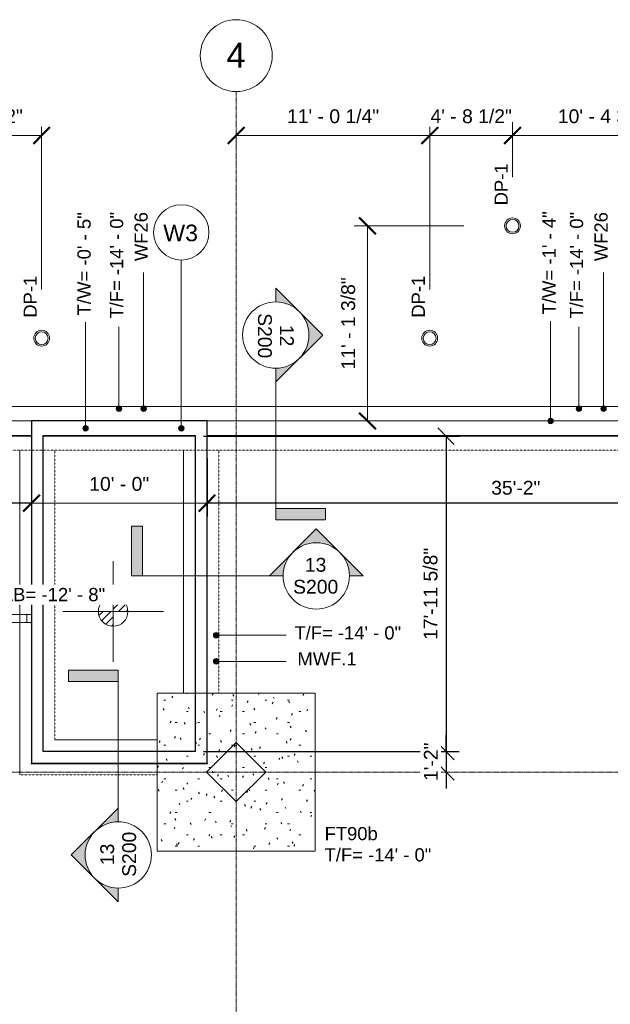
# Model space of a CAD drawing. Header units: inches. Extents: x -4126 to -1638, y 141 to 12362.
# Tile 14 of 15: x -2648 to -2245, y 11688 to 12362. Entities that reach past the tile are written whole.
import ezdxf

# ---------------------------------------------------------------- set-up
doc = ezdxf.new("R2010")
doc.units = ezdxf.units.IN
doc.header["$MEASUREMENT"] = 0
doc.linetypes.add('Aligning Line 1_8_', pattern=[0.25, 0.125, -0.125])
doc.linetypes.add('Línea de rejilla', pattern=[0.875, 0.5, -0.125, 0.125, -0.125])
for name, color, linetype, lineweight in [('A-ANNO-DIMS', 7, 'Continuous', 9), ('A-ANNO-DIMS-96', 7, 'Continuous', 9), ('A-ANNO-DIMS_corr', 7, 'Continuous', 9), ('A-ANNO-NOTE', 7, 'Continuous', 9), ('A-DETL-GENF', 7, 'Continuous', 9), ('A-FLOR', 7, 'Continuous', 9), ('A-WALL', 7, 'Continuous', 9), ('A-WALL-IDEN', 7, 'Continuous', 9), ('G-ANNO-DIMS', 7, 'Continuous', 9), ('S-FNDN', 7, 'Continuous', 9), ('S-FNDN-IDEN', 7, 'Continuous', 9), ('S-GRID', 7, 'Continuous', 9), ('S-GRID-IDEN', 7, 'Continuous', 9)]:
    doc.layers.add(name, color=color, linetype=linetype, lineweight=lineweight)
doc.styles.add('Arial', font='Arial.ttf', dxfattribs={"height": 9.448819})
doc.styles.add('Arial_1', font='arial.ttf', dxfattribs={"height": 17.007874})
doc.styles.add('Arial_2', font='arial.ttf', dxfattribs={"height": 9})
doc.styles.add('Arial_3', font='arial.ttf', dxfattribs={"height": 9.070866})
doc.styles.add('Arial_4', font='arial.ttf', dxfattribs={"height": 11.338583})
doc.dimstyles.new('Diagonal_-_Arial_2_5_mm', dxfattribs={"dimscale": 12, "dimtxt": 9.640246, "dimasz": 0.944882, "dimexe": 0.755906, "dimexo": 0.472441, "dimgap": 0.472441, "dimtad": 1, "dimdec": 4, "dimrnd": 0.0625, "dimzin": 1, "dimdsep": 46, "dimlunit": 4, "dimtxsty": 'Arial', "dimblk1": 'OBLIQUE', "dimblk2": 'OBLIQUE', "dimsah": 1, "dimcen": 0.09, "dimazin": 0, "dimtfac": 1, "dimtdec": 4, "dimtix": 1, "dimtmove": 0, "dimatfit": 3, "dimfxl": 1, "dimtvp": 1, "dimtfill": 1, "dimfrac": 2, "dimtolj": 1, "dimtzin": 0, "dimarcsym": 2})
doc.dimstyles.new('Diagonal_-_Arial_2_5_rounding', dxfattribs={"dimscale": 12, "dimtxt": 9.640246, "dimasz": 0.944882, "dimexe": 0.755906, "dimexo": 0.472441, "dimgap": 0.472441, "dimtad": 1, "dimrnd": 0.25, "dimzin": 1, "dimdsep": 46, "dimlunit": 4, "dimtxsty": 'Arial', "dimblk1": 'OBLIQUE', "dimblk2": 'OBLIQUE', "dimsah": 1, "dimcen": 0.09, "dimazin": 0, "dimtfac": 1, "dimtdec": 4, "dimtix": 1, "dimtmove": 0, "dimatfit": 3, "dimfxl": 1, "dimtvp": 1, "dimtfill": 1, "dimfrac": 2, "dimtolj": 1, "dimtzin": 0, "dimarcsym": 2})
pattern_1 = [(45, (26.922, -124.551), (-0.027577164, 0.027577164), [])]

# ---------------------------------------------------------------- blocks, each defined once
blk = doc.blocks.new('316600 - Special Foundations - Diamond Pier - Generic - 316600 - Special Foundations - Diamond Pier - Generic-562664-FOUNDATION PLAN 01')
at = {"layer": 'S-FNDN'}
for radius in [5.41, 4.38]:
    blk.add_circle((0, 0), radius, dxfattribs=at)
blk = doc.blocks.new('SECTION - SECTION-603717-FOUNDATION PLAN 01')
at = {"layer": 'A-DETL-GENF'}
blk.add_hatch(color=256, dxfattribs=at).paths.add_polyline_path([(103.56, 34.02), (103.56, 0), (96, 0), (96, 34.02)], flags=0)
h = blk.add_hatch(color=256, dxfattribs=at)
edge = h.paths.add_edge_path(flags=0)
edge.add_line((-22.68, 32.07), (9.39, 0))
edge.add_line((9.39, 0), (0, 0))
edge.add_arc((-22.68, 0), 22.68, 0, 180)
edge.add_line((-45.35, 0), (-54.75, 0))
edge.add_line((-54.75, 0), (-22.68, 32.07))
for p, q in [((103.56, 34.02), (96, 34.02)), ((96, 34.02), (96, 0)), ((96, 34.02), (103.56, 34.02)), ((96, 0), (96, 34.02)), ((103.56, 0), (103.56, 34.02)), ((103.56, 34.02), (103.56, 0)), ((-22.68, 32.07), (-54.75, 0)), ((-54.75, 0), (-22.68, 32.07)), ((9.39, 0), (-22.68, 32.07)), ((-22.68, 32.07), (9.39, 0)), ((0, 0), (96, 0)), ((96, 0), (103.56, 0)), ((103.56, 0), (96, 0)), ((-54.75, 0), (-45.35, 0)), ((-45.35, 0), (-54.75, 0)), ((0, 0), (9.39, 0)), ((9.39, 0), (0, 0))]:
    blk.add_line(p, q, dxfattribs=at)
blk.add_circle((-22.68, 0), 22.68, dxfattribs=at)
blk.add_arc((-22.68, 0), 22.68, 0, 180, dxfattribs=at)
blk = doc.blocks.new('SECTION - SECTION-602469-FOUNDATION PLAN 01')
at = {"layer": 'A-DETL-GENF'}
h = blk.add_hatch(color=256, dxfattribs=at)
edge = h.paths.add_edge_path(flags=0)
edge.add_line((-22.68, -32.07), (-54.75, 0))
edge.add_line((-54.75, 0), (-45.35, 0))
edge.add_arc((-22.68, 0), 22.68, 180, 360)
edge.add_line((0, 0), (9.39, 0))
edge.add_line((9.39, 0), (-22.68, -32.07))
blk.add_hatch(color=256, dxfattribs=at).paths.add_polyline_path([(103.56, -34.02), (96, -34.02), (96, 0), (103.56, 0)], flags=0)
for p, q in [((-45.35, 0), (-54.75, 0)), ((-54.75, 0), (-22.68, -32.07)), ((-45.35, 0), (-54.75, 0)), ((-54.75, 0), (-22.68, -32.07)), ((-22.68, -32.07), (9.39, 0)), ((-22.68, -32.07), (9.39, 0)), ((0, 0), (96, 0)), ((9.39, 0), (0, 0)), ((9.39, 0), (0, 0)), ((103.56, 0), (96, 0)), ((96, 0), (96, -34.02)), ((103.56, 0), (96, 0)), ((96, 0), (96, -34.02)), ((103.56, -34.02), (103.56, 0)), ((103.56, -34.02), (103.56, 0)), ((96, -34.02), (103.56, -34.02)), ((96, -34.02), (103.56, -34.02))]:
    blk.add_line(p, q, dxfattribs=at)
blk.add_circle((-22.68, 0), 22.68, dxfattribs=at)
blk.add_arc((-22.68, 0), 22.68, 180, 360, dxfattribs=at)
blk = doc.blocks.new('SECTION - SECTION-612137-FOUNDATION PLAN 01')
at = {"layer": 'A-DETL-GENF'}
blk.add_hatch(color=256, dxfattribs=at).paths.add_polyline_path([(103.56, 34.02), (103.56, 0), (96, 0), (96, 34.02)], flags=0)
h = blk.add_hatch(color=256, dxfattribs=at)
edge = h.paths.add_edge_path(flags=0)
edge.add_line((-22.68, 32.07), (9.39, 0))
edge.add_line((9.39, 0), (0, 0))
edge.add_arc((-22.68, 0), 22.68, 0, 180)
edge.add_line((-45.35, 0), (-54.75, 0))
edge.add_line((-54.75, 0), (-22.68, 32.07))
for p, q in [((103.56, 34.02), (96, 34.02)), ((96, 34.02), (96, 0)), ((96, 34.02), (103.56, 34.02)), ((96, 0), (96, 34.02)), ((103.56, 0), (103.56, 34.02)), ((103.56, 34.02), (103.56, 0)), ((-22.68, 32.07), (-54.75, 0)), ((-54.75, 0), (-22.68, 32.07)), ((9.39, 0), (-22.68, 32.07)), ((-22.68, 32.07), (9.39, 0)), ((0, 0), (96, 0)), ((96, 0), (103.56, 0)), ((103.56, 0), (96, 0)), ((-54.75, 0), (-45.35, 0)), ((-45.35, 0), (-54.75, 0)), ((0, 0), (9.39, 0)), ((9.39, 0), (0, 0))]:
    blk.add_line(p, q, dxfattribs=at)
blk.add_circle((-22.68, 0), 22.68, dxfattribs=at)
blk.add_arc((-22.68, 0), 22.68, 0, 180, dxfattribs=at)
blk = doc.blocks.new('Rejilla - Extremo inicial de rejilla - Círculo-11506-FOUNDATION PLAN 01')
at = {"layer": 'S-GRID-IDEN', "color": 253, "true_color": 0xaaaaaa}
blk.add_circle((0, 0), 0.2559, dxfattribs=at)
blk = doc.blocks.new('DIMBLOCK23-FOUNDATION PLAN 01')
at = {"layer": 'A-ANNO-DIMS-96', "lineweight": 50}
for p, q in [((-2410.68, 12220.59), (-2416.35, 12226.26)), ((-2410.68, 12220.59), (-2405.01, 12214.92)), ((-2410.68, 12087.19), (-2416.35, 12092.86)), ((-2410.68, 12087.19), (-2405.01, 12081.52))]:
    blk.add_line(p, q, dxfattribs=at)
at = {"layer": 'A-ANNO-DIMS-96'}
for p, q in [((-2344.9, 12220.59), (-2419.75, 12220.59)), ((-2410.68, 12220.59), (-2410.68, 12087.19)), ((-2410.68, 12220.59), (-2344.9, 12220.59)), ((-2408.33, 12087.19), (-2419.75, 12087.19)), ((-2410.68, 12087.19), (-2408.33, 12087.19))]:
    blk.add_line(p, q, dxfattribs=at)
at = {"layer": 'A-ANNO-DIMS-96', "color": 0, "insert": (-2428.62, 12122.45), "char_height": 9.4488, "width": 75.4609, "attachment_point": 1, "rotation": 90, "line_spacing_factor": 0.941778, "style": 'Arial', "bg_fill": 3, "box_fill_scale": 1.25, "bg_fill_color": 256, "bg_fill_true_color": 13158600, "bg_fill_transparency": 0}
blk.add_mtext('11\' - 1 3/8"', dxfattribs=at)
blk = doc.blocks.new('_Oblique')
at = {"color": 0, "linetype": 'ByBlock', "lineweight": -2}
blk.add_line((-0.5, -0.5), (0.5, 0.5), dxfattribs=at)
blk = doc.blocks.new('Cotas de elevación - Símbolo de cota horizontal-V19-FOUNDATION PLAN 01')
at = {"layer": 'G-ANNO-DIMS'}
h = blk.add_hatch(dxfattribs=at)
h.set_pattern_fill('FP_30', color=256, style=0, pattern_type=2)
h.set_pattern_definition(pattern_1)
edge = h.paths.add_edge_path(flags=0)
edge.add_arc((0, 0), 0.1053, 0, 90, ccw=False)
edge.add_line((0.1053, 0), (0, 0))
edge.add_line((0, 0), (0, 0.1053))
h = blk.add_hatch(dxfattribs=at)
h.set_pattern_fill('FP_30', color=256, style=0, pattern_type=2)
h.set_pattern_definition(pattern_1)
edge = h.paths.add_edge_path(flags=0)
edge.add_arc((0, 0), 0.1053, 0, 90, ccw=False)
edge.add_line((0.1053, 0), (0, 0))
edge.add_line((0, 0), (0, 0.1053))
h = blk.add_hatch(dxfattribs=at)
h.set_pattern_fill('FP_30', color=256, style=0, pattern_type=2)
h.set_pattern_definition(pattern_1)
edge = h.paths.add_edge_path(flags=0)
edge.add_arc((0, 0), 0.1053, 180, 270, ccw=False)
edge.add_line((-0.1053, 0), (0, 0))
edge.add_line((0, 0), (0, -0.1053))
h = blk.add_hatch(dxfattribs=at)
h.set_pattern_fill('FP_30', color=256, style=0, pattern_type=2)
h.set_pattern_definition(pattern_1)
edge = h.paths.add_edge_path(flags=0)
edge.add_arc((0, 0), 0.1053, 180, 270, ccw=False)
edge.add_line((-0.1053, 0), (0, 0))
edge.add_line((0, 0), (0, -0.1053))
for p, q in [((0, -0.3585), (0, 0.3585)), ((0, 0.1053), (0, 0)), ((-0.3585, 0), (0.3585, 0)), ((0, 0), (-0.1053, 0)), ((0, 0), (0.1053, 0)), ((0, -0.1053), (0, 0))]:
    blk.add_line(p, q, dxfattribs=at)
blk.add_circle((0, 0), 0.1053, dxfattribs=at)
for start, end in [(360, 90), (180, 270)]:
    blk.add_arc((0, 0), 0.1053, start, end, dxfattribs=at)
blk = doc.blocks.new('Wall Type - Familia4-287244-FOUNDATION PLAN 01')
at = {"layer": 'A-WALL-IDEN'}
blk.add_circle((0, 0), 0.1969, dxfattribs=at)
blk = doc.blocks.new('DIMBLOCK33-FOUNDATION PLAN 01')
at = {"layer": 'A-ANNO-DIMS-96', "lineweight": 50}
for p, q in [((-2640.32, 12030.98), (-2634.65, 12036.65)), ((-2520.32, 12030.98), (-2514.65, 12036.65)), ((-2640.32, 12030.98), (-2645.99, 12025.31)), ((-2520.32, 12030.98), (-2525.99, 12025.31))]:
    blk.add_line(p, q, dxfattribs=at)
at = {"layer": 'A-ANNO-DIMS-96'}
for p, q in [((-2640.32, 12033.33), (-2640.32, 12021.91)), ((-2640.32, 12030.98), (-2640.32, 12033.33)), ((-2640.32, 12030.98), (-2520.32, 12030.98)), ((-2520.32, 12033.33), (-2520.32, 12021.91)), ((-2520.32, 12030.98), (-2520.32, 12033.33))]:
    blk.add_line(p, q, dxfattribs=at)
at = {"layer": 'A-ANNO-DIMS-96', "color": 0, "insert": (-2600.79, 12048.92), "char_height": 9.449, "width": 49.1208, "attachment_point": 1, "line_spacing_factor": 0.941778, "style": 'Arial', "bg_fill": 3, "box_fill_scale": 1.25, "bg_fill_color": 256, "bg_fill_true_color": 13158600, "bg_fill_transparency": 0}
blk.add_mtext('10\' - 0"', dxfattribs=at)
blk = doc.blocks.new('DIMBLOCK45-FOUNDATION PLAN 01')
at = {"layer": 'A-ANNO-DIMS-96'}
for p, q in [((-2714.72, 12253.97), (-2714.72, 12291.4)), ((-2633.32, 12177.17), (-2633.32, 12291.4)), ((-2714.72, 12282.33), (-2633.32, 12282.33)), ((-2714.72, 12282.33), (-2714.72, 12253.97)), ((-2633.32, 12282.33), (-2633.32, 12177.17))]:
    blk.add_line(p, q, dxfattribs=at)
at = {"layer": 'A-ANNO-DIMS-96', "lineweight": 50}
for p, q in [((-2714.72, 12282.33), (-2709.05, 12288)), ((-2633.32, 12282.33), (-2627.65, 12288)), ((-2714.72, 12282.33), (-2720.39, 12276.66)), ((-2633.32, 12282.33), (-2638.99, 12276.66))]:
    blk.add_line(p, q, dxfattribs=at)
at = {"layer": 'A-ANNO-DIMS-96', "color": 0, "insert": (-2701.83, 12300.27), "char_height": 9.4488, "width": 66.7402, "attachment_point": 1, "line_spacing_factor": 0.941778, "style": 'Arial', "bg_fill": 3, "box_fill_scale": 1.25, "bg_fill_color": 256, "bg_fill_true_color": 13158600, "bg_fill_transparency": 0}
blk.add_mtext('6\' - 9 1/2"', dxfattribs=at)
blk = doc.blocks.new('DIMBLOCK46-FOUNDATION PLAN 01')
at = {"layer": 'A-ANNO-DIMS-96', "lineweight": 50}
for p, q in [((-2500.32, 12282.33), (-2494.65, 12288)), ((-2368.12, 12282.33), (-2362.45, 12288)), ((-2500.32, 12282.33), (-2505.99, 12276.66)), ((-2368.12, 12282.33), (-2373.79, 12276.66))]:
    blk.add_line(p, q, dxfattribs=at)
at = {"layer": 'A-ANNO-DIMS-96'}
for p, q in [((-2368.12, 12177.17), (-2368.12, 12291.4)), ((-2500.32, 12284.68), (-2500.32, 12273.26)), ((-2500.32, 12282.33), (-2500.32, 12284.68)), ((-2500.32, 12282.33), (-2368.12, 12282.33)), ((-2368.12, 12282.33), (-2368.12, 12177.17))]:
    blk.add_line(p, q, dxfattribs=at)
at = {"layer": 'A-ANNO-DIMS-96', "color": 0, "insert": (-2465.67, 12300.27), "char_height": 9.4488, "width": 75.4609, "attachment_point": 1, "line_spacing_factor": 0.941778, "style": 'Arial', "bg_fill": 3, "box_fill_scale": 1.25, "bg_fill_color": 256, "bg_fill_true_color": 13158600, "bg_fill_transparency": 0}
blk.add_mtext('11\' - 0 1/4"', dxfattribs=at)
blk = doc.blocks.new('DIMBLOCK47-FOUNDATION PLAN 01')
at = {"layer": 'A-ANNO-DIMS-96'}
for p, q in [((-2368.12, 12177.17), (-2368.12, 12291.4)), ((-2311.52, 12253.97), (-2311.52, 12291.4)), ((-2368.12, 12282.33), (-2311.52, 12282.33)), ((-2368.12, 12282.33), (-2368.12, 12177.17)), ((-2311.52, 12282.33), (-2311.52, 12253.97))]:
    blk.add_line(p, q, dxfattribs=at)
at = {"layer": 'A-ANNO-DIMS-96', "lineweight": 50}
for p, q in [((-2368.12, 12282.33), (-2362.45, 12288)), ((-2311.52, 12282.33), (-2305.85, 12288)), ((-2368.12, 12282.33), (-2373.79, 12276.66)), ((-2311.52, 12282.33), (-2317.19, 12276.66))]:
    blk.add_line(p, q, dxfattribs=at)
at = {"layer": 'A-ANNO-DIMS-96', "color": 0, "insert": (-2367.63, 12300.27), "char_height": 9.4488, "width": 66.7402, "attachment_point": 1, "line_spacing_factor": 0.941778, "style": 'Arial', "bg_fill": 3, "box_fill_scale": 1.25, "bg_fill_color": 256, "bg_fill_true_color": 13158600, "bg_fill_transparency": 0}
blk.add_mtext('4\' - 8 1/2"', dxfattribs=at)
blk = doc.blocks.new('DIMBLOCK48-FOUNDATION PLAN 01')
at = {"layer": 'A-ANNO-DIMS-96'}
for p, q in [((-2311.52, 12253.97), (-2311.52, 12291.4)), ((-2186.72, 12253.97), (-2186.72, 12291.4)), ((-2311.52, 12282.33), (-2186.72, 12282.33)), ((-2311.52, 12282.33), (-2311.52, 12253.97)), ((-2186.72, 12282.33), (-2186.72, 12253.97))]:
    blk.add_line(p, q, dxfattribs=at)
at = {"layer": 'A-ANNO-DIMS-96', "lineweight": 50}
for p, q in [((-2311.52, 12282.33), (-2305.85, 12288)), ((-2186.72, 12282.33), (-2181.05, 12288)), ((-2311.52, 12282.33), (-2317.19, 12276.66)), ((-2186.72, 12282.33), (-2192.39, 12276.66))]:
    blk.add_line(p, q, dxfattribs=at)
at = {"layer": 'A-ANNO-DIMS-96', "color": 0, "insert": (-2280.57, 12300.27), "char_height": 9.4488, "width": 75.4609, "attachment_point": 1, "line_spacing_factor": 0.941778, "style": 'Arial', "bg_fill": 3, "box_fill_scale": 1.25, "bg_fill_color": 256, "bg_fill_true_color": 13158600, "bg_fill_transparency": 0}
blk.add_mtext('10\' - 4 3/4"', dxfattribs=at)
blk = doc.blocks.new('*D112')
at = {"layer": 'A-ANNO-DIMS_corr', "color": 0, "lineweight": -2}
for p, q in [((-2520.32, 12061.52), (-2520.32, 12021.91)), ((-2098.32, 12061.52), (-2098.32, 12021.91)), ((-2098.32, 12030.98), (-2520.32, 12030.98))]:
    blk.add_line(p, q, dxfattribs=at)
at = {"layer": 'Defpoints', "color": 0}
for p in [(-2520.32, 12067.19), (-2098.32, 12067.19), (-2520.32, 12030.98)]:
    blk.add_point(p, dxfattribs=at)
at = {"layer": 'A-ANNO-DIMS_corr', "color": 0, "lineweight": -2, "xscale": 11.33858267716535, "yscale": 11.33858267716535, "zscale": 11.33858267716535, "rotation": 180}
blk.add_blockref('_Oblique', (-2520.32, 12030.98), dxfattribs=at)
at = {"layer": 'A-ANNO-DIMS_corr', "color": 0, "lineweight": -2, "xscale": 11.33858267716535, "yscale": 11.33858267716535, "zscale": 11.33858267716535}
blk.add_blockref('_Oblique', (-2098.32, 12030.98), dxfattribs=at)
at = {"layer": 'A-ANNO-DIMS_corr', "color": 0, "insert": (-2309.32, 12041.48), "char_height": 9.449, "attachment_point": 5, "style": 'Arial', "bg_fill": 3, "box_fill_scale": 1.25, "bg_fill_color": 256, "bg_fill_true_color": 13158600, "bg_fill_transparency": 0}
blk.add_mtext('\\A1;35\'-2"', dxfattribs=at)
blk = doc.blocks.new('*D113')
at = {"layer": 'A-ANNO-DIMS_corr', "color": 0, "lineweight": -2}
for p, q in [((-2755.16, 12071.52), (-2755.16, 12021.91)), ((-2640.32, 12071.52), (-2640.32, 12021.91)), ((-2640.32, 12030.98), (-2755.16, 12030.98))]:
    blk.add_line(p, q, dxfattribs=at)
at = {"layer": 'Defpoints', "color": 0}
for p in [(-2755.16, 12077.19), (-2640.32, 12077.19), (-2755.16, 12030.98)]:
    blk.add_point(p, dxfattribs=at)
at = {"layer": 'A-ANNO-DIMS_corr', "color": 0, "lineweight": -2, "xscale": 11.33858267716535, "yscale": 11.33858267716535, "zscale": 11.33858267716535, "rotation": 180}
blk.add_blockref('_Oblique', (-2755.16, 12030.98), dxfattribs=at)
at = {"layer": 'A-ANNO-DIMS_corr', "color": 0, "lineweight": -2, "xscale": 11.33858267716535, "yscale": 11.33858267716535, "zscale": 11.33858267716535}
blk.add_blockref('_Oblique', (-2640.32, 12030.98), dxfattribs=at)
at = {"layer": 'A-ANNO-DIMS_corr', "color": 0, "insert": (-2697.74, 12041.54), "char_height": 9.4488, "attachment_point": 5, "style": 'Arial', "bg_fill": 3, "box_fill_scale": 1.25, "bg_fill_color": 256, "bg_fill_true_color": 13158600, "bg_fill_transparency": 0}
blk.add_mtext('\\A1;9\'-6 13/16"', dxfattribs=at)
blk = doc.blocks.new('*D129')
at = {"layer": 'A-ANNO-DIMS_corr', "color": 0, "lineweight": -2}
for p, q in [((-2522.65, 12076.84), (-2347.93, 12076.84)), ((-2357, 12076.84), (-2357, 11861.19)), ((-2522.65, 11861.19), (-2347.93, 11861.19))]:
    blk.add_line(p, q, dxfattribs=at)
at = {"layer": 'Defpoints', "color": 0}
for p in [(-2528.32, 12076.84), (-2528.32, 11861.19), (-2357, 11861.19)]:
    blk.add_point(p, dxfattribs=at)
at = {"layer": 'A-ANNO-DIMS_corr', "color": 0, "lineweight": -2, "xscale": 11.33858267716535, "yscale": 11.33858267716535, "zscale": 11.33858267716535}
for p, rotation in [((-2357, 12076.84), 90), ((-2357, 11861.19), 270)]:
    blk.add_blockref('_Oblique', p, dxfattribs=dict(at, rotation=rotation))
at = {"layer": 'A-ANNO-DIMS_corr', "color": 0, "insert": (-2367.55, 11969.01), "char_height": 9.4488, "attachment_point": 5, "rotation": 90, "style": 'Arial', "bg_fill": 3, "box_fill_scale": 1.25, "bg_fill_color": 257, "bg_fill_transparency": 0}
blk.add_mtext('\\A1;17\'-11 5/8"', dxfattribs=at)
blk = doc.blocks.new('*D130')
at = {"layer": 'A-ANNO-DIMS_corr', "color": 0, "lineweight": -2}
for p, q in [((-2357, 11861.19), (-2357, 11872.53)), ((-2522.65, 11861.19), (-2347.93, 11861.19)), ((-2357, 11861.19), (-2357, 11847.19)), ((-2362.67, 11847.19), (-2366.07, 11847.19)), ((-2357, 11847.19), (-2357, 11835.85))]:
    blk.add_line(p, q, dxfattribs=at)
at = {"layer": 'Defpoints', "color": 0}
blk.add_point((-2528.32, 11861.19), dxfattribs=at)
at = {"layer": 'A-ANNO-DIMS_corr', "color": 0, "lineweight": -2, "xscale": 11.33858267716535, "yscale": 11.33858267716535, "zscale": 11.33858267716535}
for p, rotation in [((-2357, 11861.19), 270), ((-2357, 11847.19), 90)]:
    blk.add_blockref('_Oblique', p, dxfattribs=dict(at, rotation=rotation))
at = {"layer": 'A-ANNO-DIMS_corr', "color": 0, "insert": (-2367.41, 11854.19), "char_height": 9.449, "attachment_point": 5, "rotation": 90, "style": 'Arial', "bg_fill": 3, "box_fill_scale": 1.25, "bg_fill_color": 257, "bg_fill_transparency": 0}
blk.add_mtext('\\A1;1\'-2"', dxfattribs=at)
at = {"layer": 'Defpoints', "color": 0}
blk.add_point((-2357, 11847.19), dxfattribs=at)
blk.add_point((-2357, 11847.19), dxfattribs=at)

msp = doc.modelspace()

# ---------------------------------------------------------------- hatches: boundary and pattern name
at = {"layer": 'A-WALL-IDEN'}
h = msp.add_hatch(color=256, dxfattribs=at)
edge = h.paths.add_edge_path(flags=0)
edge.add_arc((-2537.89856, 12082.1894), 1.875, 0, 360)
at = {"layer": 'G-ANNO-DIMS'}
h = msp.add_hatch(color=256, dxfattribs=at)
edge = h.paths.add_edge_path(flags=0)
edge.add_arc((-2603.30914, 12082.18279), 1.875, 0, 360)
h = msp.add_hatch(color=256, dxfattribs=at)
edge = h.paths.add_edge_path(flags=0)
edge.add_arc((-2285.53637, 12087.1894), 1.875, 0, 360)
at = {"layer": 'S-FNDN'}
h = msp.add_hatch(dxfattribs=at)
h.set_pattern_fill('FP_4', color=256, style=0, pattern_type=2)
h.set_pattern_definition([(0, (0, 0), (30.72, 7.68), [1.267, -21.773, 1.267, -21.773, -122.88]), (0, (0, 0), (30.72, 7.68), [-46.08, 1.267, -44.813, 1.267, -21.773, -53.76]), (0, (0, 0), (30.72, 7.68), [-115.2, 1.267, -14.093, 1.267, -37.133]), (120, (11.52, 3.84), (-22.011075, 22.7643004), [1.267, -21.773, 1.267, -21.773, -122.88]), (120, (11.52, 3.84), (-22.011075, 22.7643004), [-46.08, 1.267, -44.813, 1.267, -21.773, -53.76]), (120, (11.52, 3.84), (-22.011075, 22.7643004), [-115.2, 1.267, -14.093, 1.267, -37.133]), (240, (15.36, 19.2), (-8.708925, -30.4443004), [1.267, -21.773, 1.267, -21.773, -122.88]), (240, (15.36, 19.2), (-8.708925, -30.4443004), [-46.08, 1.267, -44.813, 1.267, -21.773, -53.76]), (240, (15.36, 19.2), (-8.708925, -30.4443004), [-115.2, 1.267, -14.093, 1.267, -37.133])])
h.paths.add_polyline_path([(-2446.32374, 11901.1894), (-2446.32374, 11793.1894), (-2554.32374, 11793.1894), (-2554.32374, 11845.1894), (-2554.32374, 11869.1894), (-2554.32374, 11901.1894), (-2536.32374, 11901.1894), (-2512.32374, 11901.1894)], flags=0)
at = {"layer": 'S-FNDN-IDEN'}
h = msp.add_hatch(color=256, dxfattribs=at)
edge = h.paths.add_edge_path(flags=0)
edge.add_arc((-2580.49453, 12095.58569), 1.875, 0, 360)
h = msp.add_hatch(color=256, dxfattribs=at)
edge = h.paths.add_edge_path(flags=0)
edge.add_arc((-2563.63406, 12095.58569), 1.875, 0, 360)
h = msp.add_hatch(color=256, dxfattribs=at)
edge = h.paths.add_edge_path(flags=0)
edge.add_arc((-2266.20134, 12095.58569), 1.875, 0, 360)
h = msp.add_hatch(color=256, dxfattribs=at)
edge = h.paths.add_edge_path(flags=0)
edge.add_arc((-2249.32418, 12095.58569), 1.875, 0, 360)
h = msp.add_hatch(color=256, dxfattribs=at)
edge = h.paths.add_edge_path(flags=0)
edge.add_arc((-2514.07834, 11940.7127), 1.875, 0, 360)
h = msp.add_hatch(color=256, dxfattribs=at)
edge = h.paths.add_edge_path(flags=0)
edge.add_arc((-2514.07834, 11922.85223), 1.875, 0, 360)

# ---------------------------------------------------------------- linework, layer by layer
at = {"layer": 'A-FLOR'}
for p, q in [((-3819.32374, 12077.1894), (-2640.32374, 12077.1894)), ((-2640.32374, 12076.83507), (-3819.32374, 12076.83507)), ((-2528.32374, 12076.83507), (-2632.32374, 12076.83507)), ((-2520.32374, 12077.1894), (-1943.32374, 12077.1894)), ((-1943.32374, 12076.83507), (-2520.32374, 12076.83507)), ((-2520.56638, 11847.1894), (-2500.32374, 11867.43204)), ((-2500.32374, 11867.43204), (-2480.0811, 11847.1894)), ((-2640.41244, 11853.1894), (-2520.00953, 11853.1894)), ((-2640.41244, 11852.87444), (-2640.41244, 11853.1894)), ((-2520.00953, 11852.87444), (-2640.41244, 11852.87444)), ((-2520.00953, 11853.1894), (-2520.00953, 11852.87444)), ((-2500.32374, 11826.94676), (-2520.56638, 11847.1894)), ((-2480.0811, 11847.1894), (-2500.32374, 11826.94676))]:
    msp.add_line(p, q, dxfattribs=at)
at = {"layer": 'A-WALL', "lineweight": 25}
for p, q in [((-2640.32374, 12077.1894), (-2640.32374, 11853.1894)), ((-2632.32374, 11861.1894), (-2632.32374, 12077.1894)), ((-2528.32374, 12077.1894), (-2528.32374, 11861.1894)), ((-2520.32374, 11853.1894), (-2520.32374, 12077.1894)), ((-2528.32374, 11861.1894), (-2632.32374, 11861.1894)), ((-2640.32374, 11853.1894), (-2520.32374, 11853.1894))]:
    msp.add_line(p, q, dxfattribs=at)
at = {"layer": 'A-WALL-IDEN'}
msp.add_line((-2537.89856, 12082.1894), (-2537.89856, 12197.22406), dxfattribs=at)
msp.add_circle((-2537.89856, 12082.1894), 1.875, dxfattribs=at)
at = {"layer": 'G-ANNO-DIMS'}
for p, q in [((-2603.30914, 12082.18279), (-2603.30914, 12154.80114)), ((-2285.53637, 12087.1894), (-2285.53637, 12155.45741)), ((-2601.29435, 11956.93901), (-2584.47728, 11956.93901))]:
    msp.add_line(p, q, dxfattribs=at)
for centre in [(-2603.30914, 12082.18279), (-2285.53637, 12087.1894)]:
    msp.add_circle(centre, 1.875, dxfattribs=at)
at = {"layer": 'S-FNDN', "linetype": 'Aligning Line 1_8_'}
for p, q in [((-1920.32374, 12097.1894), (-3842.32374, 12097.1894)), ((-3842.32374, 12097.1894), (-1920.32374, 12097.1894)), ((-3806.32374, 12067.1894), (-2648.32374, 12067.1894)), ((-3806.32374, 12067.1894), (-1956.32374, 12067.1894)), ((-2648.32374, 12067.1894), (-2536.32374, 12067.1894)), ((-2648.32374, 12067.1894), (-2648.32374, 11845.1894)), ((-2648.32374, 11845.1894), (-2648.32374, 12067.1894)), ((-2624.32374, 11869.1894), (-2624.32374, 12067.1894)), ((-2624.32374, 11869.1894), (-2624.32374, 12067.1894)), ((-2536.32374, 12067.1894), (-1956.32374, 12067.1894)), ((-2536.32374, 12067.1894), (-2536.32374, 11901.1894)), ((-2536.32374, 11901.1894), (-2536.32374, 12067.1894)), ((-2512.32374, 11901.1894), (-2512.32374, 12067.1894)), ((-2512.32374, 11901.1894), (-2512.32374, 12067.1894)), ((-2536.32374, 11901.1894), (-2554.32374, 11901.1894)), ((-2554.32374, 11901.1894), (-2554.32374, 11869.1894)), ((-2554.32374, 11793.1894), (-2554.32374, 11901.1894)), ((-2554.32374, 11901.1894), (-2446.32374, 11901.1894)), ((-2512.32374, 11901.1894), (-2536.32374, 11901.1894)), ((-2536.32374, 11901.1894), (-2512.32374, 11901.1894)), ((-2512.32374, 11901.1894), (-2536.32374, 11901.1894)), ((-2446.32374, 11901.1894), (-2512.32374, 11901.1894)), ((-2446.32374, 11793.1894), (-2446.32374, 11901.1894)), ((-2446.32374, 11901.1894), (-2446.32374, 11793.1894)), ((-2554.32374, 11869.1894), (-2624.32374, 11869.1894)), ((-2624.32374, 11869.1894), (-2554.32374, 11869.1894)), ((-2554.32374, 11869.1894), (-2554.32374, 11845.1894)), ((-2554.32374, 11845.1894), (-2554.32374, 11869.1894)), ((-2554.32374, 11869.1894), (-2554.32374, 11845.1894)), ((-2648.32374, 11845.1894), (-2554.32374, 11845.1894)), ((-2648.32374, 11845.1894), (-2554.32374, 11845.1894)), ((-2554.32374, 11845.1894), (-2554.32374, 11793.1894)), ((-2554.32374, 11793.1894), (-2446.32374, 11793.1894)), ((-2446.32374, 11793.1894), (-2554.32374, 11793.1894))]:
    msp.add_line(p, q, dxfattribs=at)
at = {"layer": 'S-FNDN'}
for p, q in [((-3829.32374, 12087.1894), (-2640.32374, 12087.1894)), ((-2098.32374, 12087.1894), (-2520.32374, 12087.1894)), ((-2755.16124, 11949.3519), (-2640.32374, 11949.3519)), ((-2749.53624, 11954.9769), (-2640.32374, 11954.9769)), ((-2643.38624, 11949.3519), (-2643.38624, 11954.9769))]:
    msp.add_line(p, q, dxfattribs=at)
at = {"layer": 'S-FNDN', "lineweight": 25}
for p, q in [((-2520.32374, 12087.1894), (-2640.32374, 12087.1894)), ((-2640.32374, 12087.1894), (-2640.32374, 12077.1894)), ((-2520.32374, 12077.1894), (-2520.32374, 12087.1894)), ((-2632.32374, 12077.1894), (-2528.32374, 12077.1894))]:
    msp.add_line(p, q, dxfattribs=at)
at = {"layer": 'S-FNDN-IDEN'}
for p, q in [((-2563.63406, 12095.58569), (-2563.63406, 12188.71852)), ((-2249.32418, 12095.58569), (-2249.32418, 12188.71852)), ((-2580.49453, 12095.58569), (-2580.49453, 12151.51325)), ((-2266.20134, 12095.58569), (-2266.20134, 12151.51325)), ((-2514.07834, 11940.7127), (-2466.28573, 11940.7127)), ((-2514.07834, 11922.85223), (-2466.28573, 11922.85223))]:
    msp.add_line(p, q, dxfattribs=at)
for centre in [(-2580.49453, 12095.58569), (-2563.63406, 12095.58569), (-2266.20134, 12095.58569), (-2249.32418, 12095.58569), (-2514.07834, 11940.7127), (-2514.07834, 11922.85223)]:
    msp.add_circle(centre, 1.875, dxfattribs=at)
at = {"layer": 'S-GRID', "color": 253, "linetype": 'Línea de rejilla', "true_color": 0xaaaaaa}
for p, q in [((-2500.32374, 9772.6103), (-2500.32374, 12312.41399)), ((-1777.2452, 11847.1894), (-4076.95, 11847.1894))]:
    msp.add_line(p, q, dxfattribs=at)

# ---------------------------------------------------------------- block references
at = {"layer": 'A-DETL-GENF'}
for name, p, rotation in [('SECTION - SECTION-603717-FOUNDATION PLAN 01', (-2473.32374, 12123.2684), 270), ('SECTION - SECTION-602469-FOUNDATION PLAN 01', (-2468.32374, 11981.31213), 180), ('SECTION - SECTION-612137-FOUNDATION PLAN 01', (-2580.97886, 11813.1894), 89.99999999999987)]:
    msp.add_blockref(name, p, dxfattribs=dict(at, rotation=rotation))
at = {"layer": 'A-WALL-IDEN', "xscale": 95.99999999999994, "yscale": 95.99999999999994, "zscale": 95.99999999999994}
msp.add_blockref('Wall Type - Familia4-287244-FOUNDATION PLAN 01', (-2537.89856, 12216.1217), dxfattribs=at)
at = {"layer": 'G-ANNO-DIMS', "xscale": 95.99999999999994, "yscale": 95.99999999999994, "zscale": 95.99999999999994}
msp.add_blockref('Cotas de elevación - Símbolo de cota horizontal-V19-FOUNDATION PLAN 01', (-2584.47728, 11956.93901), dxfattribs=at)
at = {"layer": 'S-FNDN'}
for p in [(-2311.52374, 12220.5894), (-2633.32374, 12143.7894), (-2368.12374, 12143.7894)]:
    msp.add_blockref('316600 - Special Foundations - Diamond Pier - Generic - 316600 - Special Foundations - Diamond Pier - Generic-562664-FOUNDATION PLAN 01', p, dxfattribs=at)
at = {"layer": 'S-GRID-IDEN', "color": 253, "true_color": 0xaaaaaa, "xscale": 95.99999999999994, "yscale": 95.99999999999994, "zscale": 95.99999999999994}
msp.add_blockref('Rejilla - Extremo inicial de rejilla - Círculo-11506-FOUNDATION PLAN 01', (-2500.32374, 12336.98092), dxfattribs=at)

# ---------------------------------------------------------------- texts
at = {"layer": 'A-ANNO-NOTE', "char_height": 9.448819, "attachment_point": 1, "style": 'Arial'}
for s, insert, width, rotation in [('S200', (-2476.03968, 12160.89743), 36.966, 270), ('12', (-2461.03968, 12152.89743), 17.574, 270), ('S200', (-2578.26292, 11775.56037), 36.966, 90), ('13', (-2593.26292, 11783.56037), 17.574, 90)]:
    msp.add_mtext(s, dxfattribs=dict(at, insert=insert, width=width, rotation=rotation))
for s, insert, width in [('13', (-2453.46006, 11993.59619), 17.574), ('S200', (-2461.46006, 11978.59619), 36.966)]:
    msp.add_mtext(s, dxfattribs=dict(at, insert=insert, width=width))
at = {"layer": 'A-WALL-IDEN', "insert": (-2550.22795, 12221.43522), "char_height": 11.338583, "width": 30.3, "attachment_point": 1, "style": 'Arial_4'}
msp.add_mtext('W3', dxfattribs=at)
at = {"layer": 'G-ANNO-DIMS', "char_height": 9.0708661, "width": 84.1789203, "attachment_point": 1, "rotation": 90, "line_spacing_factor": 0.941778, "style": 'Arial_3', "bg_fill": 3, "box_fill_scale": 1.25, "bg_fill_color": 256, "bg_fill_true_color": 13158600, "bg_fill_transparency": 0}
for s, insert in [('T/W= -0\' - 5"', (-2608.89061, 12159.30114)), ('T/W= -1\' - 4"', (-2291.11784, 12159.95741))]:
    msp.add_mtext(s, dxfattribs=dict(at, insert=insert))
at = {"layer": 'S-FNDN-IDEN', "char_height": 9, "attachment_point": 1, "rotation": 90, "style": 'Arial_2'}
for s, insert, width in [('DP-1', (-2323.8273, 12234.61896), 35.148), ('T/F= -14\' - 0"', (-2586.61334, 12157.23469), 89.082), ('WF26', (-2569.87571, 12196.46618), 41.511), ('T/F= -14\' - 0"', (-2272.32016, 12157.23469), 89.082), ('WF26', (-2255.56583, 12196.46618), 41.511), ('DP-1', (-2645.6273, 12157.81896), 35.148), ('DP-1', (-2380.4273, 12157.81896), 35.148)]:
    msp.add_mtext(s, dxfattribs=dict(at, insert=insert, width=width))
at = {"layer": 'S-FNDN-IDEN', "char_height": 9, "attachment_point": 1, "style": 'Arial_2'}
for s, insert, width in [('T/F= -14\' - 0"', (-2460.56428, 11946.83152), 89.082), ('MWF.1', (-2458.53806, 11929.09388), 50.298), ('FT90b', (-2439.96276, 11809.58727), 44.238), ('T/F= -14\' - 0"', (-2439.96276, 11795.08727), 89.082)]:
    msp.add_mtext(s, dxfattribs=dict(at, insert=insert, width=width))
at = {"layer": 'S-GRID-IDEN', "color": 253, "true_color": 0xaaaaaa, "insert": (-2507.07481, 12345.77083), "char_height": 17.00787, "width": 16.059, "attachment_point": 1, "style": 'Arial_1'}
msp.add_mtext('4', dxfattribs=at)

# ---------------------------------------------------------------- next in the draw order: texts
at = {"layer": 'G-ANNO-DIMS', "insert": (-2688.04802, 11973.05316), "char_height": 9.0708661, "width": 117.1619537, "attachment_point": 1, "line_spacing_factor": 0.941778, "style": 'Arial_3', "bg_fill": 3, "box_fill_scale": 1.25, "bg_fill_color": 256, "bg_fill_true_color": 13158600, "bg_fill_transparency": 0}
msp.add_mtext('T/SLAB= -12\' - 8"', dxfattribs=at)

# ---------------------------------------------------------------- next in the draw order: dimensions: what is measured, and where the dimension line sits
at = {"layer": 'A-ANNO-DIMS'}
for base, p1, p2, dimstyle, override, picture, middle in [((-2633.32374, 12282.33027), (-2714.72374, 12248.29786), (-2633.32374, 12171.49786), 'Diagonal_-_Arial_2_5_rounding', {"dimpost": '<>', "dimfxl": 111.911572}, 'DIMBLOCK45-FOUNDATION PLAN 01', (-2674.02374, 12292.8851)), ((-2520.32374, 12030.97968), (-2640.32374, 12038.99727), (-2520.32374, 12038.99727), 'Diagonal_-_Arial_2_5_mm', {"dimpost": '<>', "dimfxl": 120}, 'DIMBLOCK33-FOUNDATION PLAN 01', (-2580.32374, 12041.47329))]:
    dim = msp.add_linear_dim(base=base, p1=p1, p2=p2, dimstyle=dimstyle, override=override, dxfattribs=at)
    dim.commit()
    dim.dimension.update_dxf_attribs({"geometry": picture, "text_midpoint": middle})
dim = msp.add_linear_dim(base=(-2410.67907, 12087.1894), p1=(-2339.23221, 12220.5894), p2=(-2402.66148, 12087.1894), angle=90, dimstyle='Diagonal_-_Arial_2_5_mm', override={"dimpost": '<>', "dimfxl": 147.711992}, dxfattribs=at)
dim.commit()
dim.dimension.update_dxf_attribs({"geometry": 'DIMBLOCK23-FOUNDATION PLAN 01', "text_midpoint": (-2421.23712, 12153.8894)})

# ---------------------------------------------------------------- next in the draw order: dimensions: what is measured, and where the dimension line sits
dim = msp.add_linear_dim(base=(-2368.12374, 12282.33027), p1=(-2500.32374, 12290.34786), p2=(-2368.12374, 12171.49786), dimstyle='Diagonal_-_Arial_2_5_rounding', override={"dimpost": '<>', "dimfxl": 177.769966}, dxfattribs=at)
dim.commit()
dim.dimension.update_dxf_attribs({"geometry": 'DIMBLOCK46-FOUNDATION PLAN 01', "text_midpoint": (-2434.22374, 12292.8851)})
at = {"layer": 'A-ANNO-DIMS_corr'}
for base, p1, p2, picture, middle in [((-2755.16124, 12030.97968), (-2640.32374, 12077.1894), (-2755.16124, 12077.1894), '*D113', (-2697.74249, 12041.53774)), ((-2520.32374, 12030.97968), (-2098.32374, 12067.1894), (-2520.32374, 12067.1894), '*D112', (-2309.32374, 12041.47651))]:
    dim = msp.add_linear_dim(base=base, p1=p1, p2=p2, dimstyle='Diagonal_-_Arial_2_5_mm', override={"dimpost": '<>', "dimfxl": 285}, dxfattribs=at)
    dim.commit()
    dim.dimension.update_dxf_attribs({"geometry": picture, "text_midpoint": middle})

# ---------------------------------------------------------------- next in the draw order: dimensions: what is measured, and where the dimension line sits
at = {"layer": 'A-ANNO-DIMS'}
dim = msp.add_linear_dim(base=(-2311.52374, 12282.33027), p1=(-2368.12374, 12171.49786), p2=(-2311.52374, 12248.29786), dimstyle='Diagonal_-_Arial_2_5_rounding', override={"dimpost": '<>', "dimfxl": 95.403354}, dxfattribs=at)
dim.commit()
dim.dimension.update_dxf_attribs({"geometry": 'DIMBLOCK47-FOUNDATION PLAN 01', "text_midpoint": (-2339.82374, 12292.8851)})
at = {"layer": 'A-ANNO-DIMS_corr'}
dim = msp.add_linear_dim(base=(-2357, 11861.1894), p1=(-2528.32374, 12076.83507), p2=(-2528.32374, 11861.1894), angle=90, dimstyle='Diagonal_-_Arial_2_5_mm', override={"dimpost": '<>'}, dxfattribs=at)
dim.commit()
dim.dimension.update_dxf_attribs({"geometry": '*D129', "text_midpoint": (-2367.55483, 11969.01223)})

# ---------------------------------------------------------------- next in the draw order: dimensions: what is measured, and where the dimension line sits
at = {"layer": 'A-ANNO-DIMS'}
dim = msp.add_linear_dim(base=(-2186.72374, 12282.33027), p1=(-2311.52374, 12248.29786), p2=(-2186.72374, 12248.29786), dimstyle='Diagonal_-_Arial_2_5_rounding', override={"dimpost": '<>', "dimfxl": 124.8}, dxfattribs=at)
dim.commit()
dim.dimension.update_dxf_attribs({"geometry": 'DIMBLOCK48-FOUNDATION PLAN 01', "text_midpoint": (-2249.12374, 12292.88833)})
at = {"layer": 'A-ANNO-DIMS_corr'}
dim = msp.add_linear_dim(base=(-2357, 11847.1894), p1=(-2528.32374, 11861.1894), p2=(-2357, 11847.1894), angle=90, dimstyle='Diagonal_-_Arial_2_5_mm', override={"dimpost": '<>'}, dxfattribs=at)
dim.commit()
dim.dimension.update_dxf_attribs({"geometry": '*D130', "text_midpoint": (-2367.41304, 11854.1894)})

doc.saveas('drawing.dxf')
